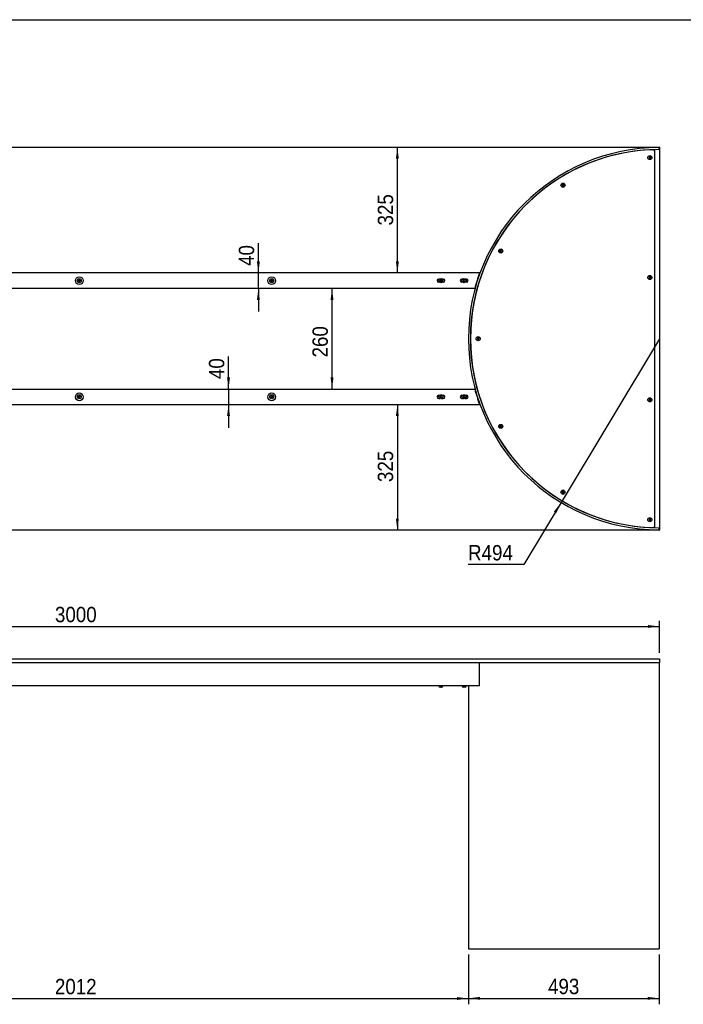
# Model space of a CAD drawing. Header units: millimetres. Extents: x 200 to 6350, y 207 to 4512.
# Tile 3 of 4: x 1915 to 3631, y 1967 to 4512. Entities that reach past the tile are written whole.
import ezdxf

# ---------------------------------------------------------------- set-up
doc = ezdxf.new("R2010")
doc.units = ezdxf.units.MM
doc.header["$LTSCALE"] = 15
doc.linetypes.add('SLD-Solido', pattern=[0])
doc.layers.add('QUOTE', color=1, linetype='SLD-Solido')
doc.styles.add('SLDTEXTSTYLE0', font='GOTHIC.TTF', dxfattribs={"width": 0.913})
doc.dimstyles.new('SLDDIMSTYLE0', dxfattribs={"dimtxt": 39.6875, "dimasz": 30, "dimexe": 0, "dimexo": 0.0625, "dimgap": 9.921875, "dimtad": 1, "dimdec": 1, "dimrnd": 1e-09, "dimzin": 12, "dimdsep": 46, "dimtxsty": 'SLDTEXTSTYLE0', "dimsah": 1, "dimcen": 0.09, "dimadec": 0, "dimazin": 3, "dimtfac": 1, "dimtdec": 1, "dimtofl": 0, "dimtmove": 0, "dimatfit": 3, "dimfxl": 1, "dimfrac": 2, "dimtolj": 1, "dimtzin": 12, "dimarcsym": 0})
doc.dimstyles.new('SLDDIMSTYLE1', dxfattribs={"dimtxt": 39.6875, "dimasz": 30, "dimexe": 0, "dimexo": 0.0625, "dimgap": 9.921875, "dimtad": 1, "dimdec": 1, "dimrnd": 1e-09, "dimzin": 12, "dimdsep": 46, "dimtxsty": 'SLDTEXTSTYLE0', "dimsah": 1, "dimcen": 0.09, "dimadec": 0, "dimazin": 3, "dimtfac": 1, "dimtdec": 1, "dimtmove": 0, "dimatfit": 0, "dimfxl": 1, "dimfrac": 2, "dimtolj": 1, "dimtzin": 12, "dimarcsym": 0})
doc.dimstyles.new('SLDDIMSTYLE2', dxfattribs={"dimtxt": 39.6875, "dimasz": 30, "dimexe": 0, "dimexo": 0.0625, "dimgap": 9.921875, "dimtad": 0, "dimtih": 1, "dimtoh": 1, "dimdec": 1, "dimrnd": 1e-09, "dimzin": 12, "dimdsep": 46, "dimtxsty": 'SLDTEXTSTYLE0', "dimsah": 1, "dimcen": 0, "dimadec": 0, "dimazin": 3, "dimtfac": 1, "dimtdec": 1, "dimtofl": 0, "dimtmove": 0, "dimatfit": 3, "dimfxl": 1, "dimfrac": 2, "dimtolj": 1, "dimtzin": 12, "dimarcsym": 0})
doc.dimstyles.new('SLDDIMSTYLE3', dxfattribs={"dimtxt": 39.6875, "dimasz": 30, "dimexe": 0, "dimexo": 0.0625, "dimgap": 9.921875, "dimtad": 1, "dimdec": 0, "dimrnd": 1e-09, "dimzin": 12, "dimdsep": 46, "dimtxsty": 'SLDTEXTSTYLE0', "dimsah": 1, "dimcen": 0.09, "dimadec": 0, "dimazin": 3, "dimtfac": 1, "dimtofl": 0, "dimtmove": 0, "dimatfit": 3, "dimfxl": 1, "dimfrac": 2, "dimtolj": 1, "dimtzin": 12, "dimarcsym": 0})

# ---------------------------------------------------------------- blocks, each defined once
blk = doc.blocks.new('_D')
at = {"layer": 'QUOTE', "transparency": 16777216}
for p, q in [((569.4, 2875), (569.4, 2958.3)), ((3569.4, 2875), (3569.4, 2958.3)), ((569.4, 2943.3), (3569.4, 2943.3))]:
    blk.add_line(p, q, dxfattribs=at)
for points in [[(569.4, 2943.3), (599.4, 2939.6), (599.4, 2947.1)], [(3569.4, 2943.3), (3539.4, 2947.1), (3539.4, 2939.6)]]:
    blk.add_solid(points, dxfattribs=at)
at = {"layer": 'QUOTE', "transparency": 16777216, "insert": (2006.5, 2994), "char_height": 39.69, "attachment_point": 1, "style": 'SLDTEXTSTYLE0'}
blk.add_mtext('3000', dxfattribs=at)
blk = doc.blocks.new('_D_2')
at = {"layer": 'QUOTE', "transparency": 16777216}
for p, q in [((1063.4, 2095), (1063.4, 1966.6)), ((3075.4, 2095), (3075.4, 1966.6)), ((1063.4, 1981.6), (3075.4, 1981.6))]:
    blk.add_line(p, q, dxfattribs=at)
for points in [[(1063.4, 1981.6), (1093.4, 1977.8), (1093.4, 1985.3)], [(3075.4, 1981.6), (3045.4, 1985.3), (3045.4, 1977.8)]]:
    blk.add_solid(points, dxfattribs=at)
at = {"layer": 'QUOTE', "transparency": 16777216, "insert": (2006.4, 2032.3), "char_height": 39.69, "attachment_point": 1, "style": 'SLDTEXTSTYLE0'}
blk.add_mtext('2012', dxfattribs=at)
blk = doc.blocks.new('_D_3')
at = {"layer": 'QUOTE', "transparency": 16777216}
for p, q in [((3075.4, 2095), (3075.4, 1966.9)), ((3568.4, 2095), (3568.4, 1966.9)), ((3075.4, 1981.9), (3568.4, 1981.9))]:
    blk.add_line(p, q, dxfattribs=at)
for points in [[(3075.4, 1981.9), (3105.4, 1978.2), (3105.4, 1985.7)], [(3568.4, 1981.9), (3538.4, 1985.7), (3538.4, 1978.2)]]:
    blk.add_solid(points, dxfattribs=at)
at = {"layer": 'QUOTE', "transparency": 16777216, "insert": (3281.2, 2032.6), "char_height": 39.69, "attachment_point": 1, "style": 'SLDTEXTSTYLE0'}
blk.add_mtext('493', dxfattribs=at)
blk = doc.blocks.new('_D_7')
at = {"layer": 'QUOTE', "transparency": 16777216}
for p, q in [((2532.4, 3857.3), (2532.4, 3934.1)), ((2532.4, 3817.3), (2532.4, 3857.3)), ((2532.4, 3817.3), (2532.4, 3757.3))]:
    blk.add_line(p, q, dxfattribs=at)
for points in [[(2532.4, 3857.3), (2536.1, 3887.3), (2528.6, 3887.3)], [(2532.4, 3817.3), (2528.6, 3787.3), (2536.1, 3787.3)]]:
    blk.add_solid(points, dxfattribs=at)
at = {"layer": 'QUOTE', "transparency": 16777216, "insert": (2481.7, 3875.4), "char_height": 39.69, "attachment_point": 1, "rotation": 90, "style": 'SLDTEXTSTYLE0'}
blk.add_mtext('40', dxfattribs=at)
blk = doc.blocks.new('_D_8')
at = {"layer": 'QUOTE', "transparency": 16777216}
blk.add_line((2891.7, 3857.3), (2891.7, 4182.3), dxfattribs=at)
for points in [[(2891.7, 4182.3), (2887.9, 4152.3), (2895.4, 4152.3)], [(2891.7, 3857.3), (2895.4, 3887.3), (2887.9, 3887.3)]]:
    blk.add_solid(points, dxfattribs=at)
at = {"layer": 'QUOTE', "transparency": 16777216, "insert": (2841, 3980), "char_height": 39.69, "attachment_point": 1, "rotation": 90, "style": 'SLDTEXTSTYLE0'}
blk.add_mtext('325', dxfattribs=at)
blk = doc.blocks.new('_D_9')
at = {"layer": 'QUOTE', "transparency": 16777216}
for p, q in [((3569.4, 3687.3), (3314.9, 3263.9)), ((3314.9, 3263.9), (3218.3, 3103.1)), ((3218.3, 3103.1), (3074.4, 3103.1))]:
    blk.add_line(p, q, dxfattribs=at)
blk.add_solid([(3314.9, 3263.9), (3296.2, 3240.1), (3302.6, 3236.2)], dxfattribs=at)
at = {"layer": 'QUOTE', "transparency": 16777216, "insert": (3074.4, 3153.8), "char_height": 39.69, "attachment_point": 1, "style": 'SLDTEXTSTYLE0'}
blk.add_mtext('R494', dxfattribs=at)
blk = doc.blocks.new('_D_10')
at = {"layer": 'QUOTE', "transparency": 16777216}
for p, q in [((2455.2, 3557), (2455.2, 3641.5)), ((2455.2, 3557), (2455.2, 3517)), ((2455.2, 3517), (2455.2, 3457))]:
    blk.add_line(p, q, dxfattribs=at)
for points in [[(2455.2, 3557), (2458.9, 3587), (2451.4, 3587)], [(2455.2, 3517), (2451.4, 3487), (2458.9, 3487)]]:
    blk.add_solid(points, dxfattribs=at)
at = {"layer": 'QUOTE', "transparency": 16777216, "insert": (2404.5, 3582.9), "char_height": 39.69, "attachment_point": 1, "rotation": 90, "style": 'SLDTEXTSTYLE0'}
blk.add_mtext('40', dxfattribs=at)
blk = doc.blocks.new('_D_11')
at = {"layer": 'QUOTE', "transparency": 16777216}
blk.add_line((2722.8, 3557), (2722.8, 3817.3), dxfattribs=at)
for points in [[(2722.8, 3817.3), (2719, 3787.3), (2726.5, 3787.3)], [(2722.8, 3557), (2726.5, 3587), (2719, 3587)]]:
    blk.add_solid(points, dxfattribs=at)
at = {"layer": 'QUOTE', "transparency": 16777216, "insert": (2672.1, 3638.8), "char_height": 39.69, "attachment_point": 1, "rotation": 90, "style": 'SLDTEXTSTYLE0'}
blk.add_mtext('260', dxfattribs=at)
blk = doc.blocks.new('_D_12')
at = {"layer": 'QUOTE', "transparency": 16777216}
blk.add_line((2891.7, 3517), (2891.7, 3192.3), dxfattribs=at)
for points in [[(2891.7, 3517), (2887.9, 3487), (2895.4, 3487)], [(2891.7, 3192.3), (2895.4, 3222.3), (2887.9, 3222.3)]]:
    blk.add_solid(points, dxfattribs=at)
at = {"layer": 'QUOTE', "transparency": 16777216, "insert": (2841, 3316.7), "char_height": 39.69, "attachment_point": 1, "rotation": 90, "style": 'SLDTEXTSTYLE0'}
blk.add_mtext('325', dxfattribs=at)

msp = doc.modelspace()

# ---------------------------------------------------------------- linework, layer by layer
for p, q in [((570.35, 4182.3), (3568.35, 4182.3)), ((3557.35, 3198.65), (3557.35, 4175.95)), ((3568.36, 4176.3), (3568.35, 4181.3)), ((3569.35, 4181.3), (3569.35, 3193.3)), ((3542.22, 4154.7), (3542.21, 4154.58)), ((3542.21, 4154.58), (3542.3, 4154.5)), ((3542.52, 4156.74), (3542.22, 4154.7)), ((3542.3, 4154.5), (3543.92, 4153.23)), ((3542.54, 4156.86), (3542.52, 4156.74)), ((3542.65, 4156.91), (3542.54, 4156.86)), ((3544.57, 4157.67), (3542.65, 4156.91)), ((3543.92, 4153.23), (3544.02, 4153.15)), ((3544.02, 4153.15), (3544.14, 4153.19)), ((3544.14, 4153.19), (3546.05, 4153.96)), ((3544.68, 4157.72), (3544.57, 4157.67)), ((3544.78, 4157.64), (3544.68, 4157.72)), ((3546.4, 4156.37), (3544.78, 4157.64)), ((3546.05, 4153.96), (3546.17, 4154.01)), ((3546.17, 4154.01), (3546.18, 4154.13)), ((3546.18, 4154.13), (3546.48, 4156.17)), ((3546.5, 4156.29), (3546.4, 4156.37)), ((3546.48, 4156.17), (3546.5, 4156.29)), ((3317.68, 4083.43), (3317.66, 4083.31)), ((3317.66, 4083.31), (3317.76, 4083.23)), ((3317.97, 4085.47), (3317.68, 4083.43)), ((3317.76, 4083.23), (3319.38, 4081.96)), ((3317.99, 4085.59), (3317.97, 4085.47)), ((3318.11, 4085.64), (3317.99, 4085.59)), ((3320.02, 4086.41), (3318.11, 4085.64)), ((3319.38, 4081.96), (3319.48, 4081.88)), ((3319.48, 4081.88), (3319.59, 4081.93)), ((3319.59, 4081.93), (3321.51, 4082.69)), ((3320.14, 4086.45), (3320.02, 4086.41)), ((3320.23, 4086.37), (3320.14, 4086.45)), ((3321.85, 4085.1), (3320.23, 4086.37)), ((3321.51, 4082.69), (3321.62, 4082.74)), ((3321.62, 4082.74), (3321.64, 4082.86)), ((3321.64, 4082.86), (3321.93, 4084.9)), ((3321.95, 4085.02), (3321.85, 4085.1)), ((3321.93, 4084.9), (3321.95, 4085.02)), ((3156.88, 3913.27), (3156.87, 3913.15)), ((3156.87, 3913.15), (3156.96, 3913.07)), ((3157.18, 3915.31), (3156.88, 3913.27)), ((3156.96, 3913.07), (3158.58, 3911.79)), ((3157.19, 3915.43), (3157.18, 3915.31)), ((3157.31, 3915.48), (3157.19, 3915.43)), ((3159.22, 3916.24), (3157.31, 3915.48)), ((3158.58, 3911.79), (3158.68, 3911.72)), ((3158.68, 3911.72), (3158.8, 3911.76)), ((3158.8, 3911.76), (3160.71, 3912.53)), ((3159.34, 3916.29), (3159.22, 3916.24)), ((3159.44, 3916.21), (3159.34, 3916.29)), ((3161.06, 3914.94), (3159.44, 3916.21)), ((3160.71, 3912.53), (3160.82, 3912.57)), ((3160.82, 3912.57), (3160.84, 3912.7)), ((3160.84, 3912.7), (3161.14, 3914.74)), ((3161.15, 3914.86), (3161.06, 3914.94)), ((3161.14, 3914.74), (3161.15, 3914.86)), ((3104.35, 3857.3), (1034.35, 3857.3)), ((3102.74, 3849.5), (3102.74, 3853.5)), ((3542.22, 3844.7), (3542.21, 3844.58)), ((3542.21, 3844.58), (3542.3, 3844.5)), ((3542.52, 3846.74), (3542.22, 3844.7)), ((3542.3, 3844.5), (3543.92, 3843.23)), ((3542.54, 3846.86), (3542.52, 3846.74)), ((3542.65, 3846.91), (3542.54, 3846.86)), ((3544.57, 3847.67), (3542.65, 3846.91)), ((3544.14, 3843.19), (3546.05, 3843.96)), ((3544.68, 3847.72), (3544.57, 3847.67)), ((3544.78, 3847.64), (3544.68, 3847.72)), ((3546.4, 3846.37), (3544.78, 3847.64)), ((3546.05, 3843.96), (3546.17, 3844.01)), ((3546.17, 3844.01), (3546.18, 3844.13)), ((3546.18, 3844.13), (3546.48, 3846.17)), ((3546.5, 3846.29), (3546.4, 3846.37)), ((3546.48, 3846.17), (3546.5, 3846.29)), ((2067.22, 3836.57), (2067.21, 3836.44)), ((2067.21, 3836.44), (2067.3, 3836.37)), ((2067.52, 3838.61), (2067.22, 3836.57)), ((2067.3, 3836.37), (2068.92, 3835.09)), ((2067.54, 3838.73), (2067.52, 3838.61)), ((2067.65, 3838.78), (2067.54, 3838.73)), ((2069.57, 3839.54), (2067.65, 3838.78)), ((2068.92, 3835.09), (2069.02, 3835.02)), ((2069.02, 3835.02), (2069.14, 3835.06)), ((2069.14, 3835.06), (2071.05, 3835.83)), ((2069.68, 3839.59), (2069.57, 3839.54)), ((2069.78, 3839.51), (2069.68, 3839.59)), ((2071.4, 3838.24), (2069.78, 3839.51)), ((2071.05, 3835.83), (2071.17, 3835.87)), ((2071.17, 3835.87), (2071.18, 3836)), ((2071.18, 3836), (2071.48, 3838.04)), ((2071.5, 3838.16), (2071.4, 3838.24)), ((2071.48, 3838.04), (2071.5, 3838.16)), ((2564.72, 3836.57), (2564.71, 3836.44)), ((2564.71, 3836.44), (2564.8, 3836.37)), ((2565.02, 3838.61), (2564.72, 3836.57)), ((2564.8, 3836.37), (2566.42, 3835.09)), ((2565.04, 3838.73), (2565.02, 3838.61)), ((2565.15, 3838.78), (2565.04, 3838.73)), ((2567.07, 3839.54), (2565.15, 3838.78)), ((2566.42, 3835.09), (2566.52, 3835.02)), ((2566.52, 3835.02), (2566.64, 3835.06)), ((2566.64, 3835.06), (2568.55, 3835.83)), ((2567.18, 3839.59), (2567.07, 3839.54)), ((2567.28, 3839.51), (2567.18, 3839.59)), ((2568.9, 3838.24), (2567.28, 3839.51)), ((2568.55, 3835.83), (2568.67, 3835.87)), ((2568.67, 3835.87), (2568.68, 3836)), ((2568.68, 3836), (2568.98, 3838.04)), ((2569, 3838.16), (2568.9, 3838.24)), ((2568.98, 3838.04), (2569, 3838.16)), ((3001.27, 3841.55), (2998.6, 3841.55)), ((3001.27, 3833.05), (2998.6, 3833.05)), ((3002.34, 3838.31), (3002.24, 3838.23)), ((3002.24, 3838.23), (3002.25, 3838.11)), ((3002.25, 3838.11), (3002.48, 3836.06)), ((3004, 3839.52), (3002.34, 3838.31)), ((3002.48, 3836.06), (3002.49, 3835.94)), ((3002.49, 3835.94), (3002.6, 3835.89)), ((3002.6, 3835.89), (3004.49, 3835.06)), ((3004.1, 3839.6), (3004, 3839.52)), ((3004.21, 3839.55), (3004.1, 3839.6)), ((3006.1, 3838.72), (3004.21, 3839.55)), ((3004.49, 3835.06), (3004.6, 3835.01)), ((3004.6, 3835.01), (3004.7, 3835.08)), ((3004.7, 3835.08), (3006.36, 3836.3)), ((3006.21, 3838.67), (3006.1, 3838.72)), ((3006.23, 3838.54), (3006.21, 3838.67)), ((3006.45, 3836.49), (3006.23, 3838.54)), ((3006.36, 3836.3), (3006.46, 3836.37)), ((3006.46, 3836.37), (3006.45, 3836.49)), ((3010.1, 3841.55), (3007.43, 3841.55)), ((3010.1, 3833.05), (3007.43, 3833.05)), ((3061.27, 3841.55), (3058.6, 3841.55)), ((3061.27, 3833.05), (3058.6, 3833.05)), ((3062.13, 3836.95), (3062.09, 3836.84)), ((3062.09, 3836.84), (3062.17, 3836.74)), ((3062.78, 3838.91), (3062.13, 3836.95)), ((3062.17, 3836.74), (3063.54, 3835.2)), ((3062.82, 3839.03), (3062.78, 3838.91)), ((3062.94, 3839.05), (3062.82, 3839.03)), ((3064.96, 3839.47), (3062.94, 3839.05)), ((3063.54, 3835.2), (3063.62, 3835.11)), ((3063.62, 3835.11), (3063.74, 3835.14)), ((3063.74, 3835.14), (3065.76, 3835.55)), ((3065.08, 3839.49), (3064.96, 3839.47)), ((3065.16, 3839.4), (3065.08, 3839.49)), ((3066.53, 3837.86), (3065.16, 3839.4)), ((3065.76, 3835.55), (3065.88, 3835.58)), ((3065.88, 3835.58), (3065.92, 3835.69)), ((3065.92, 3835.69), (3066.57, 3837.65)), ((3066.61, 3837.77), (3066.53, 3837.86)), ((3066.57, 3837.65), (3066.61, 3837.77)), ((3070.1, 3841.55), (3067.43, 3841.55)), ((3070.1, 3833.05), (3067.43, 3833.05)), ((3094.01, 3821.8), (3092.87, 3821.8)), ((3543.92, 3843.23), (3544.02, 3843.15)), ((3544.02, 3843.15), (3544.14, 3843.19)), ((3091.62, 3817.3), (1047.08, 3817.3)), ((3098.42, 3686.57), (3098.41, 3686.44)), ((3098.41, 3686.44), (3098.5, 3686.37)), ((3098.72, 3688.61), (3098.42, 3686.57)), ((3098.5, 3686.37), (3100.12, 3685.09)), ((3098.74, 3688.73), (3098.72, 3688.61)), ((3098.85, 3688.78), (3098.74, 3688.73)), ((3100.77, 3689.54), (3098.85, 3688.78)), ((3100.12, 3685.09), (3100.22, 3685.02)), ((3100.22, 3685.02), (3100.34, 3685.06)), ((3100.34, 3685.06), (3102.25, 3685.83)), ((3100.88, 3689.59), (3100.77, 3689.54)), ((3100.98, 3689.51), (3100.88, 3689.59)), ((3102.6, 3688.24), (3100.98, 3689.51)), ((3102.25, 3685.83), (3102.37, 3685.87)), ((3102.37, 3685.87), (3102.38, 3686)), ((3102.38, 3686), (3102.68, 3688.04)), ((3102.7, 3688.16), (3102.6, 3688.24)), ((3102.68, 3688.04), (3102.7, 3688.16)), ((1047.08, 3556.95), (3091.62, 3556.95)), ((2067.52, 3538.61), (2067.22, 3536.57)), ((2067.54, 3538.73), (2067.52, 3538.61)), ((2067.65, 3538.78), (2067.54, 3538.73)), ((2069.57, 3539.54), (2067.65, 3538.78)), ((2069.68, 3539.59), (2069.57, 3539.54)), ((2069.78, 3539.51), (2069.68, 3539.59)), ((2071.4, 3538.24), (2069.78, 3539.51)), ((2071.18, 3536), (2071.48, 3538.04)), ((2071.5, 3538.16), (2071.4, 3538.24)), ((2071.48, 3538.04), (2071.5, 3538.16)), ((2565.02, 3538.61), (2564.72, 3536.57)), ((2565.04, 3538.73), (2565.02, 3538.61)), ((2565.15, 3538.78), (2565.04, 3538.73)), ((2567.07, 3539.54), (2565.15, 3538.78)), ((2567.18, 3539.59), (2567.07, 3539.54)), ((2567.28, 3539.51), (2567.18, 3539.59)), ((2568.9, 3538.24), (2567.28, 3539.51)), ((2568.68, 3536), (2568.98, 3538.04)), ((2569, 3538.16), (2568.9, 3538.24)), ((2568.98, 3538.04), (2569, 3538.16)), ((2998.6, 3541.2), (3000.84, 3541.2)), ((3003.25, 3539.26), (3002.11, 3537.54)), ((3003.31, 3539.37), (3003.25, 3539.26)), ((3003.44, 3539.36), (3003.31, 3539.37)), ((3005.5, 3539.24), (3003.44, 3539.36)), ((3005.62, 3539.23), (3005.5, 3539.24)), ((3005.68, 3539.12), (3005.62, 3539.23)), ((3006.6, 3537.28), (3005.68, 3539.12)), ((3007.87, 3541.2), (3010.1, 3541.2)), ((3058.6, 3541.2), (3060.84, 3541.2)), ((3062.25, 3538.1), (3062.16, 3538.02)), ((3063.79, 3539.48), (3062.25, 3538.1)), ((3063.88, 3539.56), (3063.79, 3539.48)), ((3064, 3539.52), (3063.88, 3539.56)), ((3065.95, 3538.88), (3064, 3539.52)), ((3066.07, 3538.84), (3065.95, 3538.88)), ((3066.1, 3538.72), (3066.07, 3538.84)), ((3066.52, 3536.7), (3066.1, 3538.72)), ((3067.87, 3541.2), (3070.1, 3541.2)), ((3094.01, 3552.8), (3092.77, 3552.8)), ((1034.35, 3516.95), (3104.35, 3516.95)), ((2067.22, 3536.57), (2067.21, 3536.44)), ((2067.21, 3536.44), (2067.3, 3536.37)), ((2067.3, 3536.37), (2068.92, 3535.09)), ((2068.92, 3535.09), (2069.02, 3535.02)), ((2069.02, 3535.02), (2069.14, 3535.06)), ((2069.14, 3535.06), (2071.05, 3535.83)), ((2071.05, 3535.83), (2071.17, 3535.87)), ((2071.17, 3535.87), (2071.18, 3536)), ((2564.72, 3536.57), (2564.71, 3536.44)), ((2564.71, 3536.44), (2564.8, 3536.37)), ((2564.8, 3536.37), (2566.42, 3535.09)), ((2566.42, 3535.09), (2566.52, 3535.02)), ((2566.52, 3535.02), (2566.64, 3535.06)), ((2566.64, 3535.06), (2568.55, 3535.83)), ((2568.55, 3535.83), (2568.67, 3535.87)), ((2568.67, 3535.87), (2568.68, 3536)), ((2998.6, 3532.7), (3001.82, 3532.7)), ((3002.11, 3537.54), (3002.05, 3537.44)), ((3002.05, 3537.44), (3002.1, 3537.32)), ((3002.1, 3537.32), (3003.03, 3535.48)), ((3003.03, 3535.48), (3003.08, 3535.37)), ((3003.08, 3535.37), (3003.21, 3535.36)), ((3003.21, 3535.36), (3005.26, 3535.25)), ((3005.26, 3535.25), (3005.39, 3535.24)), ((3005.39, 3535.24), (3005.46, 3535.34)), ((3005.46, 3535.34), (3006.59, 3537.06)), ((3006.59, 3537.06), (3006.66, 3537.17)), ((3006.66, 3537.17), (3006.6, 3537.28)), ((3006.88, 3532.7), (3010.1, 3532.7)), ((3058.6, 3532.7), (3061.82, 3532.7)), ((3062.16, 3538.02), (3062.18, 3537.9)), ((3062.18, 3537.9), (3062.6, 3535.88)), ((3062.6, 3535.88), (3062.63, 3535.76)), ((3062.63, 3535.76), (3062.75, 3535.72)), ((3062.75, 3535.72), (3064.71, 3535.08)), ((3064.71, 3535.08), (3064.82, 3535.04)), ((3064.82, 3535.04), (3064.92, 3535.12)), ((3064.92, 3535.12), (3066.45, 3536.5)), ((3066.45, 3536.5), (3066.55, 3536.58)), ((3066.55, 3536.58), (3066.52, 3536.7)), ((3066.88, 3532.7), (3070.1, 3532.7)), ((3102.74, 3525.1), (3102.74, 3521.1)), ((3542.22, 3528.43), (3542.21, 3528.31)), ((3542.21, 3528.31), (3542.3, 3528.23)), ((3542.52, 3530.47), (3542.22, 3528.43)), ((3542.3, 3528.23), (3543.92, 3526.96)), ((3542.54, 3530.6), (3542.52, 3530.47)), ((3542.65, 3530.64), (3542.54, 3530.6)), ((3544.57, 3531.41), (3542.65, 3530.64)), ((3543.92, 3526.96), (3544.02, 3526.88)), ((3544.02, 3526.88), (3544.14, 3526.93)), ((3544.14, 3526.93), (3546.05, 3527.69)), ((3544.68, 3531.45), (3544.57, 3531.41)), ((3544.78, 3531.38), (3544.68, 3531.45)), ((3546.4, 3530.1), (3544.78, 3531.38)), ((3546.05, 3527.69), (3546.17, 3527.74)), ((3546.17, 3527.74), (3546.18, 3527.86)), ((3546.18, 3527.86), (3546.48, 3529.9)), ((3546.5, 3530.03), (3546.4, 3530.1)), ((3546.48, 3529.9), (3546.5, 3530.03)), ((3157.18, 3461.91), (3156.88, 3459.87)), ((3157.19, 3462.03), (3157.18, 3461.91)), ((3157.31, 3462.07), (3157.19, 3462.03)), ((3159.22, 3462.84), (3157.31, 3462.07)), ((3159.34, 3462.89), (3159.22, 3462.84)), ((3159.44, 3462.81), (3159.34, 3462.89)), ((3161.06, 3461.53), (3159.44, 3462.81)), ((3156.88, 3459.87), (3156.87, 3459.74)), ((3156.87, 3459.74), (3156.96, 3459.67)), ((3156.96, 3459.67), (3158.58, 3458.39)), ((3158.58, 3458.39), (3158.68, 3458.31)), ((3158.68, 3458.31), (3158.8, 3458.36)), ((3158.8, 3458.36), (3160.71, 3459.13)), ((3160.71, 3459.13), (3160.82, 3459.17)), ((3160.82, 3459.17), (3160.84, 3459.29)), ((3160.84, 3459.29), (3161.14, 3461.34)), ((3161.15, 3461.46), (3161.06, 3461.53)), ((3161.14, 3461.34), (3161.15, 3461.46)), ((3317.68, 3289.7), (3317.66, 3289.58)), ((3317.66, 3289.58), (3317.76, 3289.5)), ((3317.97, 3291.74), (3317.68, 3289.7)), ((3317.76, 3289.5), (3319.38, 3288.23)), ((3317.99, 3291.87), (3317.97, 3291.74)), ((3318.11, 3291.91), (3317.99, 3291.87)), ((3320.02, 3292.68), (3318.11, 3291.91)), ((3319.38, 3288.23), (3319.48, 3288.15)), ((3319.48, 3288.15), (3319.59, 3288.2)), ((3319.59, 3288.2), (3321.51, 3288.96)), ((3320.14, 3292.72), (3320.02, 3292.68)), ((3320.23, 3292.65), (3320.14, 3292.72)), ((3321.85, 3291.37), (3320.23, 3292.65)), ((3321.51, 3288.96), (3321.62, 3289.01)), ((3321.62, 3289.01), (3321.64, 3289.13)), ((3321.64, 3289.13), (3321.93, 3291.17)), ((3321.95, 3291.3), (3321.85, 3291.37)), ((3321.93, 3291.17), (3321.95, 3291.3)), ((3542.22, 3218.43), (3542.21, 3218.31)), ((3542.21, 3218.31), (3542.3, 3218.23)), ((3542.52, 3220.47), (3542.22, 3218.43)), ((3542.3, 3218.23), (3543.92, 3216.96)), ((3542.54, 3220.6), (3542.52, 3220.47)), ((3542.65, 3220.64), (3542.54, 3220.6)), ((3544.57, 3221.41), (3542.65, 3220.64)), ((3543.92, 3216.96), (3544.02, 3216.88)), ((3544.02, 3216.88), (3544.14, 3216.93)), ((3544.14, 3216.93), (3546.05, 3217.69)), ((3544.68, 3221.45), (3544.57, 3221.41)), ((3544.78, 3221.38), (3544.68, 3221.45)), ((3546.4, 3220.1), (3544.78, 3221.38)), ((3546.05, 3217.69), (3546.17, 3217.74)), ((3546.17, 3217.74), (3546.18, 3217.86)), ((3546.18, 3217.86), (3546.48, 3219.9)), ((3546.5, 3220.03), (3546.4, 3220.1)), ((3546.48, 3219.9), (3546.5, 3220.03)), ((3568.35, 3192.3), (570.35, 3192.3)), ((3568.35, 3193.3), (3568.36, 3198.3)), ((570.35, 2860.01), (3568.35, 2860.01)), ((3568.35, 2860.01), (3569.35, 2860.01)), ((3569.35, 2860.01), (3569.35, 2850.01)), ((570.35, 2850.01), (3568.35, 2850.01)), ((3104.35, 2790.01), (3104.35, 2850.01)), ((3569.35, 2850.01), (3568.35, 2850.01)), ((3568.35, 2850.01), (3568.35, 2110.01)), ((3568.36, 2850.01), (3568.36, 2110.01)), ((3104.35, 2790.01), (1034.35, 2790.01)), ((2999.1, 2790.01), (2999.1, 2789.01)), ((3002.11, 2786.01), (3002.05, 2786.01)), ((3002.25, 2786.01), (3002.1, 2786.01)), ((3002.34, 2786.01), (3002.24, 2786.01)), ((3002.24, 2786.01), (3002.25, 2786.01)), ((3002.25, 2786.01), (3002.34, 2786.01)), ((3004, 2786.01), (3002.34, 2786.01)), ((3004.1, 2786.01), (3004, 2786.01)), ((3004, 2786.01), (3004.21, 2786.01)), ((3004.21, 2786.01), (3004.1, 2786.01)), ((3006.1, 2786.01), (3004.21, 2786.01)), ((3006.21, 2786.01), (3006.1, 2786.01)), ((3006.1, 2786.01), (3006.23, 2786.01)), ((3006.23, 2786.01), (3006.21, 2786.01)), ((3006.6, 2786.01), (3006.23, 2786.01)), ((3009.6, 2789.01), (3009.6, 2790.01)), ((3059.1, 2790.01), (3059.1, 2789.01)), ((3062.78, 2786.01), (3062.1, 2786.01)), ((3062.82, 2786.01), (3062.78, 2786.01)), ((3062.78, 2786.01), (3062.94, 2786.01)), ((3062.94, 2786.01), (3062.82, 2786.01)), ((3064.96, 2786.01), (3062.94, 2786.01)), ((3065.08, 2786.01), (3064.96, 2786.01)), ((3064.96, 2786.01), (3065.16, 2786.01)), ((3065.16, 2786.01), (3065.08, 2786.01)), ((3066.53, 2786.01), (3065.16, 2786.01)), ((3066.61, 2786.01), (3066.53, 2786.01)), ((3066.53, 2786.01), (3066.57, 2786.01)), ((3066.6, 2786.01), (3066.57, 2786.01)), ((3066.57, 2786.01), (3066.61, 2786.01)), ((3069.6, 2789.01), (3069.6, 2790.01)), ((3075.35, 2790.01), (3075.35, 2110.01)), ((3075.35, 2110.01), (3568.35, 2110.01)), ((3568.36, 2110.01), (3568.35, 2110.01))]:
    msp.add_line(p, q)
for centre, radius in [((3544.35, 4155.43), 5.25), ((3319.81, 4084.17), 5.25), ((3159.01, 3914), 5.25), ((2069.35, 3837.3), 10), ((2566.85, 3837.3), 10), ((3544.35, 3845.43), 5.25), ((2069.35, 3837.3), 5.25), ((2566.85, 3837.3), 5.25), ((3004.35, 3837.3), 5.25), ((3064.35, 3837.3), 5.25), ((3100.55, 3687.3), 5.25), ((2069.35, 3536.95), 10), ((2069.35, 3537.3), 5.25), ((2566.85, 3536.95), 10), ((2566.85, 3537.3), 5.25), ((3004.35, 3537.3), 5.25), ((3064.35, 3537.3), 5.25), ((3544.35, 3529.17), 5.25), ((3159.01, 3460.6), 5.25), ((3319.81, 3290.44), 5.25), ((3544.35, 3219.17), 5.25)]:
    msp.add_circle(centre, radius)
for centre, radius, start, end in [((3569.35, 3687.3), 494, 90.11598, 269.88402), ((3569.35, 3687.3), 489, 90.11598, 269.88402), ((3569.35, 3687.3), 488.8, 91.99309, 268.00691), ((3568.35, 4181.3), 1, 0, 90), ((3569.35, 3687.3), 495.1, 159.91798, 164.7772), ((2998.6, 3837.3), 4.25, 90, 270), ((3010.1, 3837.3), 4.25, 270, 90), ((3058.6, 3837.3), 4.25, 90, 270), ((3070.1, 3837.3), 4.25, 270, 90), ((2998.6, 3536.95), 4.25, 90, 270), ((3010.1, 3536.95), 4.25, 270, 90), ((3058.6, 3536.95), 4.25, 90, 270), ((3070.1, 3536.95), 4.25, 270, 90), ((3569.35, 3686.95), 495.1, 195.2228, 200.08202), ((3568.35, 3193.3), 1, 270, 0), ((3002.1, 2789.01), 3, 180, 270), ((3006.6, 2789.01), 3, 270, 0), ((3062.1, 2789.01), 3, 180, 270), ((3066.6, 2789.01), 3, 270, 0)]:
    msp.add_arc(centre, radius, start, end)
for points, knots in [([(3552.35, 4175.81), (3552.91, 4175.83), (3554.04, 4175.86), (3555.54, 4175.91), (3556.67, 4175.94), (3557.27, 4175.95), (3557.33, 4175.95), (3557.35, 4175.95)], [0, 0, 0, 0, 0.2148161, 0.4296353, 0.6443761, 0.8590276, 1, 1, 1, 1]), ([(3101.37, 3845.5), (3101.44, 3845.95), (3101.6, 3846.86), (3101.82, 3848.19), (3102.04, 3849.45), (3102.23, 3850.57), (3102.37, 3851.38), (3102.43, 3851.73), (3102.45, 3851.83)], [0, 0, 0, 0, 0.1844029, 0.3741549, 0.5584621, 0.7481968, 0.9309902, 1, 1, 1, 1]), ([(3101.37, 3845.5), (3101.54, 3846.01), (3101.89, 3847.03), (3102.27, 3848.15), (3102.5, 3848.82), (3102.64, 3849.21), (3102.72, 3849.45), (3102.73, 3849.49), (3102.74, 3849.5)], [0, 0, 0, 0, 0.2495109, 0.4987534, 0.6275765, 0.7489916, 0.8757225, 1, 1, 1, 1]), ([(3102.5, 3522.46), (3102.48, 3522.57), (3102.42, 3522.91), (3102.29, 3523.69), (3102.11, 3524.73), (3101.91, 3525.93), (3101.66, 3527.38), (3101.47, 3528.47), (3101.37, 3529.1)], [0, 0, 0, 0, 0.0793768, 0.2456908, 0.4166997, 0.5853383, 0.7587476, 1, 1, 1, 1]), ([(3102.74, 3525.1), (3102.73, 3525.12), (3102.72, 3525.15), (3102.64, 3525.4), (3102.5, 3525.78), (3102.27, 3526.46), (3101.89, 3527.57), (3101.54, 3528.59), (3101.37, 3529.1)], [0, 0, 0, 0, 0.1240364, 0.2505117, 0.3719601, 0.5008099, 0.7499858, 1, 1, 1, 1]), ([(3557.35, 3198.65), (3557.3, 3198.65), (3557.19, 3198.65), (3556.32, 3198.67), (3555.06, 3198.71), (3553.65, 3198.75), (3552.72, 3198.78), (3552.35, 3198.8)], [0, 0, 0, 0, 0.2145895, 0.4291782, 0.643788, 0.8584606, 1, 1, 1, 1])]:
    msp.add_open_spline(points, degree=3, knots=knots)
at = {"layer": 'QUOTE', "color": 7, "true_color": 0xffffff}
msp.add_line((199.79, 4511.92), (6349.5, 4511.92), dxfattribs=at)

# ---------------------------------------------------------------- dimensions: what is measured, and where the dimension line sits
at = {"layer": 'QUOTE'}
for base, p1, p2, dimstyle, picture, middle in [((2891.67, 4182.3), (3104.35, 3857.3), (3568.35, 4182.3), 'SLDDIMSTYLE0', '_D_8', (2891.67, 4024.02)), ((2532.39, 3857.3), (3091.62, 3817.3), (3104.35, 3857.3), 'SLDDIMSTYLE1', '_D_7', (2532.39, 3904.75)), ((2722.76, 3817.3), (3091.62, 3556.95), (3091.62, 3817.3), 'SLDDIMSTYLE3', '_D_11', (2722.76, 3682.82)), ((2455.19, 3516.95), (3091.62, 3556.95), (3104.35, 3516.95), 'SLDDIMSTYLE1', '_D_10', (2455.19, 3612.22)), ((2891.67, 3192.3), (3104.35, 3516.95), (3568.35, 3192.3), 'SLDDIMSTYLE3', '_D_12', (2891.67, 3360.72))]:
    dim = msp.add_linear_dim(base=base, p1=p1, p2=p2, angle=90, dimstyle=dimstyle, dxfattribs=at)
    dim.commit()
    dim.dimension.update_dxf_attribs({"geometry": picture, "text_midpoint": middle, "dimtype": 160})
dim = msp.add_radius_dim(center=(3569.35, 3687.3), mpoint=(3314.89, 3263.88), dimstyle='SLDDIMSTYLE2', dxfattribs=at)
dim.commit()
dim.dimension.update_dxf_attribs({"geometry": '_D_9', "text_midpoint": (3134.42, 3134.66), "dimtype": 164})
for base, p1, p2, picture, middle in [((3569.35, 2943.35), (569.35, 2860.01), (3569.35, 2860.01), '_D', (2065.11, 2943.35)), ((3075.35, 1981.57), (1063.35, 2110.01), (3075.35, 2110.01), '_D_2', (2065.09, 1981.57)), ((3568.35, 1981.91), (3075.35, 2110.01), (3568.35, 2110.01), '_D_3', (3325.14, 1981.91))]:
    dim = msp.add_linear_dim(base=base, p1=p1, p2=p2, dimstyle='SLDDIMSTYLE0', dxfattribs=at)
    dim.commit()
    dim.dimension.update_dxf_attribs({"geometry": picture, "text_midpoint": middle, "dimtype": 160})

doc.saveas('drawing.dxf')
